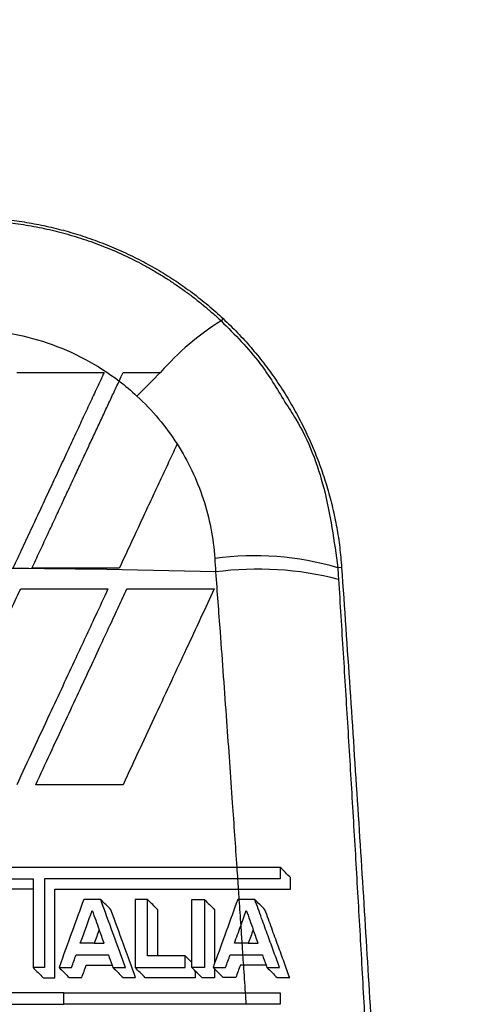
# Model space of a CAD drawing. Header units: millimetres. Extents: x 0 to 5588, y 0 to 4318.
# Tile 15 of 37: x 2500 to 2516, y 2403 to 2438. Entities that reach past the tile are written whole.
import ezdxf

# ---------------------------------------------------------------- set-up
doc = ezdxf.new("R2010")
doc.units = ezdxf.units.MM
doc.header["$LTSCALE"] = 20
doc.layers.add('DIMENSIONS', color=140, linetype='Continuous', lineweight=25)
doc.styles.add('SLDTEXTSTYLE0', font='TXT', dxfattribs={"width": 0.7})
doc.dimstyles.new('SLDDIMSTYLE1', dxfattribs={"dimtxt": 43.160156, "dimasz": 66.04, "dimexe": 0, "dimexo": 0.0625, "dimgap": 10.790039, "dimtad": 0, "dimtih": 1, "dimtoh": 1, "dimdec": 1, "dimrnd": 1e-09, "dimzin": 12, "dimdsep": 46, "dimtxsty": 'SLDTEXTSTYLE0', "dimsah": 1, "dimcen": 0.09, "dimadec": 0, "dimazin": 3, "dimtfac": 1, "dimtdec": 1, "dimtmove": 0, "dimatfit": 0, "dimfxl": 0, "dimfrac": 2, "dimtolj": 1, "dimtzin": 12, "dimarcsym": 0})
doc.dimstyles.new('SLDDIMSTYLE3', dxfattribs={"dimtxt": 43.160156, "dimasz": 66.04, "dimexe": 0, "dimexo": 0.0625, "dimgap": 10.790039, "dimtad": 0, "dimtih": 1, "dimtoh": 1, "dimdec": 1, "dimrnd": 1e-09, "dimzin": 4, "dimdsep": 46, "dimtxsty": 'SLDTEXTSTYLE0', "dimsah": 1, "dimcen": 0.09, "dimadec": 0, "dimazin": 1, "dimtfac": 1, "dimtdec": 1, "dimtmove": 0, "dimatfit": 0, "dimfxl": 0, "dimfrac": 2, "dimtolj": 1, "dimtzin": 12, "dimarcsym": 0})

# ---------------------------------------------------------------- blocks, each defined once
blk = doc.blocks.new('_D_2')
at = {"layer": 'DIMENSIONS'}
for p, q in [((2757.551, 2431.141), (2757.552, 2558.141)), ((2523.583, 2431.142), (2821.051, 2431.141)), ((2675.471, 2319.951), (2660.978, 2319.951)), ((2660.978, 2319.951), (2660.978, 2251.356)), ((2839.631, 2319.951), (2854.124, 2319.951)), ((2854.124, 2319.951), (2854.124, 2251.356)), ((2660.978, 2251.356), (2675.471, 2251.356)), ((2854.124, 2251.356), (2839.631, 2251.356)), ((2523.582, 2171.34), (2821.05, 2171.34)), ((2757.55, 2171.34), (2757.55, 2044.34))]:
    blk.add_line(p, q, dxfattribs=at)
for points in [[(2757.551, 2431.141), (2767.711, 2497.181), (2747.391, 2497.181)], [(2757.55, 2171.34), (2747.39, 2105.3), (2767.71, 2105.3)]]:
    blk.add_solid(points, dxfattribs=at)
at = {"layer": 'DIMENSIONS', "char_height": 42.3333, "attachment_point": 1, "style": 'SLDTEXTSTYLE0'}
for s, insert in [('259.8', (2675.471, 2384.184)), ('10.23', (2675.471, 2305.926))]:
    blk.add_mtext(s, dxfattribs=dict(at, insert=insert))
blk = doc.blocks.new('_D_4')
at = {"layer": 'DIMENSIONS'}
for p, q in [((2498.182, 2336.681), (2498.182, 2736.784)), ((2498.182, 2673.284), (2371.182, 2673.284)), ((2520.182, 2673.284), (2634.94, 2673.284)), ((2693.424, 2673.284), (2678.93, 2673.284)), ((2678.93, 2673.284), (2678.93, 2604.688)), ((2821.678, 2673.284), (2836.171, 2673.284)), ((2836.171, 2673.284), (2836.171, 2604.688)), ((2678.93, 2604.688), (2693.424, 2604.688)), ((2836.171, 2604.688), (2821.678, 2604.688))]:
    blk.add_line(p, q, dxfattribs=at)
for points in [[(2498.182, 2673.284), (2432.142, 2683.444), (2432.142, 2663.124)], [(2520.182, 2673.284), (2586.222, 2663.124), (2586.222, 2683.444)]]:
    blk.add_solid(points, dxfattribs=at)
at = {"layer": 'DIMENSIONS', "char_height": 42.3333, "attachment_point": 1, "style": 'SLDTEXTSTYLE0'}
for s, insert in [('22.0', (2693.424, 2737.517)), ('0.87', (2693.424, 2659.259))]:
    blk.add_mtext(s, dxfattribs=dict(at, insert=insert))

msp = doc.modelspace()

# ---------------------------------------------------------------- linework, layer by layer
for p, q in [((2507.359, 2427.626), (2507.284, 2427.546)), ((2511.598, 2418.725), (2511.461, 2418.715)), ((2506.239, 2404.417), (2506.239, 2404.596)), ((2506.363, 2404.293), (2506.363, 2404.052))]:
    msp.add_line(p, q)
for centre, radius, start, end in [((2512.461, 2419.273), 9.759, 122.0346, 138.774), ((2550.691, 2379.34), 65.01, 134.5052, 135.56033), ((2508.486, 2408.685), 10.462, 73.48, 97.8603), ((2498.182, 2107.021), 311.671, 88.36275, 91.63751), ((2508.607, 2407.078), 11.587, 75.6069, 97.5397)]:
    msp.add_arc(centre, radius, start, end)
for points, knots in [([(2498.183, 2431.241), (2498.303, 2431.24), (2498.543, 2431.238), (2498.902, 2431.224), (2499.26, 2431.2), (2499.617, 2431.166), (2499.972, 2431.123), (2500.326, 2431.07), (2500.679, 2431.007), (2501.03, 2430.935), (2501.38, 2430.853), (2501.728, 2430.762), (2502.076, 2430.661), (2502.422, 2430.55), (2502.766, 2430.429), (2503.223, 2430.256), (2503.783, 2430.019), (2504.436, 2429.701), (2505.067, 2429.351), (2505.675, 2428.969), (2506.26, 2428.554), (2506.825, 2428.109), (2507.181, 2427.788), (2507.359, 2427.626)], [0, 0, 0, 0, 0.03571, 0.071314, 0.106837, 0.142305, 0.177744, 0.21318, 0.248641, 0.28415, 0.319736, 0.355423, 0.391237, 0.427204, 0.463348, 0.499695, 0.572263, 0.644122, 0.715475, 0.78653, 0.857495, 0.928582, 1, 1, 1, 1]), ([(2498.183, 2431.142), (2498.304, 2431.141), (2498.548, 2431.139), (2498.915, 2431.123), (2499.284, 2431.098), (2499.654, 2431.062), (2500.026, 2431.016), (2500.399, 2430.958), (2500.772, 2430.89), (2501.145, 2430.811), (2501.517, 2430.72), (2501.889, 2430.618), (2502.259, 2430.505), (2502.626, 2430.381), (2502.991, 2430.246), (2503.354, 2430.1), (2503.712, 2429.943), (2504.067, 2429.774), (2504.416, 2429.596), (2504.761, 2429.406), (2505.101, 2429.207), (2505.434, 2428.998), (2505.761, 2428.778), (2506.081, 2428.55), (2506.394, 2428.312), (2506.699, 2428.065), (2506.997, 2427.811), (2507.189, 2427.635), (2507.284, 2427.546)], [0, 0, 0, 0, 0.036331, 0.072943, 0.109827, 0.146971, 0.184361, 0.221985, 0.25983, 0.297882, 0.336126, 0.374548, 0.413131, 0.451861, 0.490721, 0.529695, 0.568766, 0.607917, 0.64713, 0.686389, 0.725676, 0.764974, 0.804264, 0.84353, 0.882754, 0.921918, 0.961006, 1, 1, 1, 1]), ([(2507.284, 2427.546), (2507.774, 2427.058), (2508.652, 2426.181), (2509.286, 2425.116), (2509.566, 2424.644)], [0, 0, 0, 0, 0.556997, 1, 1, 1, 1]), ([(2507.359, 2427.626), (2507.446, 2427.544), (2507.621, 2427.378), (2507.873, 2427.122), (2508.119, 2426.86), (2508.357, 2426.592), (2508.587, 2426.318), (2508.81, 2426.038), (2509.025, 2425.752), (2509.232, 2425.459), (2509.432, 2425.161), (2509.624, 2424.856), (2509.809, 2424.546), (2509.986, 2424.229), (2510.156, 2423.907), (2510.371, 2423.469), (2510.618, 2422.914), (2510.878, 2422.237), (2511.1, 2421.551), (2511.283, 2420.857), (2511.428, 2420.154), (2511.538, 2419.443), (2511.578, 2418.965), (2511.598, 2418.725)], [0, 0, 0, 0, 0.035761, 0.071407, 0.106965, 0.14246, 0.177919, 0.213367, 0.248831, 0.284337, 0.319911, 0.355578, 0.391365, 0.427297, 0.463398, 0.499694, 0.572143, 0.643922, 0.715236, 0.786292, 0.857298, 0.928465, 1, 1, 1, 1]), ([(2498.184, 2427.229), (2498.671, 2427.229), (2499.162, 2427.189), (2500.128, 2427.031), (2500.603, 2426.913), (2501.991, 2426.447), (2502.863, 2425.984), (2503.636, 2425.394)], [0, 0, 0, 0, 0.25, 0.25, 0.5, 0.5, 1, 1, 1, 1]), ([(2503.102, 2425.705), (2503.017, 2425.524), (2502.847, 2425.159), (2502.585, 2424.598), (2502.315, 2424.019), (2502.036, 2423.421), (2501.748, 2422.803), (2501.451, 2422.166), (2501.145, 2421.51), (2500.83, 2420.834), (2500.506, 2420.14), (2500.174, 2419.426), (2499.948, 2418.943), (2499.835, 2418.699)], [0, 0, 0, 0, 0.079059, 0.160485, 0.244281, 0.330447, 0.418985, 0.509896, 0.603178, 0.698832, 0.796855, 0.897245, 1, 1, 1, 1]), ([(2503.781, 2425.705), (2503.893, 2425.705), (2504.118, 2425.705), (2504.454, 2425.705), (2504.789, 2425.705), (2505.01, 2425.705), (2505.121, 2425.705)], [0, 0, 0, 0, 0.246974, 0.49583, 0.746775, 1, 1, 1, 1]), ([(2500.514, 2418.699), (2500.606, 2418.895), (2500.787, 2419.285), (2501.057, 2419.863), (2501.32, 2420.428), (2501.578, 2420.981), (2501.829, 2421.521), (2502.075, 2422.048), (2502.316, 2422.563), (2502.55, 2423.066), (2502.778, 2423.555), (2503.001, 2424.032), (2503.218, 2424.497), (2503.429, 2424.95), (2503.567, 2425.246), (2503.635, 2425.393)], [0, 0, 0, 0, 0.0866207, 0.171627, 0.2550176, 0.3367916, 0.4169484, 0.4954876, 0.5724092, 0.6477134, 0.7214008, 0.7934721, 0.8639283, 0.9327705, 1, 1, 1, 1]), ([(2509.566, 2424.644), (2509.703, 2424.44), (2510.333, 2423.498), (2511.082, 2421.502), (2511.332, 2419.669), (2511.461, 2418.715)], [0, 0, 0, 0, 0.117085, 0.540535, 1, 1, 1, 1]), ([(2505.711, 2423.142), (2505.621, 2422.95), (2505.44, 2422.561), (2505.162, 2421.965), (2504.875, 2421.35), (2504.579, 2420.716), (2504.274, 2420.061), (2503.96, 2419.387), (2503.747, 2418.93), (2503.639, 2418.699)], [0, 0, 0, 0, 0.131383, 0.266581, 0.4056, 0.548447, 0.695126, 0.845642, 1, 1, 1, 1]), ([(2505.711, 2423.143), (2506.104, 2422.529), (2506.418, 2421.867), (2506.871, 2420.488), (2507.009, 2419.774), (2507.056, 2419.049)], [0, 0, 0, 0, 0.5, 0.5, 1, 1, 1, 1]), ([(2511.461, 2418.715), (2511.466, 2418.647), (2511.474, 2418.509), (2511.483, 2418.371), (2511.487, 2418.302)], [0, 0, 0, 0, 0.498536, 1, 1, 1, 1]), ([(2511.598, 2418.725), (2511.698, 2417.281), (2511.894, 2414.414), (2512.175, 2410.143), (2512.442, 2405.934), (2512.61, 2403.148), (2512.693, 2401.766)], [0, 0, 0, 0, 0.255499, 0.507331, 0.755497, 1, 1, 1, 1]), ([(2507.087, 2418.565), (2507.141, 2417.85), (2507.275, 2416.071), (2507.473, 2413.319), (2507.673, 2410.512), (2507.793, 2408.769), (2507.846, 2408.001)], [0, 0, 0, 0, 0.203152, 0.505449, 0.781879, 1, 1, 1, 1]), ([(2511.487, 2418.302), (2511.543, 2417.421), (2511.654, 2415.655), (2511.818, 2412.994), (2511.98, 2410.312), (2512.14, 2407.61), (2512.296, 2404.888), (2512.45, 2402.145), (2512.55, 2400.309), (2512.6, 2399.388)], [0, 0, 0, 0, 0.139756, 0.280544, 0.422365, 0.56522, 0.709111, 0.854037, 1, 1, 1, 1]), ([(2496.845, 2410.954), (2497.023, 2411.335), (2497.398, 2412.14), (2497.992, 2413.412), (2498.645, 2414.814), (2499.359, 2416.345), (2499.855, 2417.407), (2500.112, 2417.96)], [0, 0, 0, 0, 0.162719, 0.34408, 0.544082, 0.762723, 1, 1, 1, 1]), ([(2503.237, 2417.96), (2503.085, 2417.633), (2502.7, 2416.808), (2502.004, 2415.314), (2501.068, 2413.307), (2500.363, 2411.795), (2499.97, 2410.954)], [0, 0, 0, 0, 0.140632, 0.354169, 0.640622, 1, 1, 1, 1]), ([(2500.65, 2410.954), (2500.826, 2411.332), (2501.167, 2412.064), (2501.661, 2413.123), (2502.121, 2414.109), (2502.546, 2415.021), (2502.937, 2415.859), (2503.294, 2416.625), (2503.617, 2417.317), (2503.82, 2417.754), (2503.917, 2417.96)], [0, 0, 0, 0, 0.161351, 0.312315, 0.452892, 0.583083, 0.702888, 0.812309, 0.911346, 1, 1, 1, 1]), ([(2507.042, 2417.96), (2506.878, 2417.61), (2506.545, 2416.895), (2506.033, 2415.797), (2505.499, 2414.653), (2504.944, 2413.462), (2504.367, 2412.224), (2503.974, 2411.383), (2503.775, 2410.954)], [0, 0, 0, 0, 0.150563, 0.307566, 0.471011, 0.640898, 0.817227, 1, 1, 1, 1]), ([(2507.846, 2408.001), (2507.642, 2408.001), (2507.235, 2408.001), (2506.622, 2408.001), (2506.007, 2408.001), (2505.389, 2408.001), (2504.769, 2408.001), (2504.147, 2408.001), (2503.524, 2408.001), (2502.899, 2408.001), (2502.273, 2408.001), (2501.645, 2408.001), (2501.017, 2408.001), (2500.388, 2408.001), (2499.758, 2408.001), (2499.128, 2408.001), (2498.497, 2408.001), (2497.867, 2408.001), (2497.236, 2408.001), (2496.606, 2408.001), (2495.976, 2408.001), (2495.347, 2408.001), (2494.719, 2408.001), (2494.091, 2408.001), (2493.465, 2408.001), (2492.84, 2408.001), (2492.217, 2408.001), (2491.595, 2408.001), (2490.975, 2408.001), (2490.357, 2408.001), (2489.742, 2408.001), (2489.129, 2408.001), (2488.722, 2408.001), (2488.519, 2408.001)], [0, 0, 0, 0, 0.032266, 0.06453, 0.096793, 0.129054, 0.161314, 0.193573, 0.225831, 0.258089, 0.290345, 0.322601, 0.354856, 0.387111, 0.419365, 0.451619, 0.483873, 0.516127, 0.548381, 0.580635, 0.612889, 0.645144, 0.677399, 0.709655, 0.741911, 0.774169, 0.806427, 0.838686, 0.870946, 0.903208, 0.93547, 0.967734, 1, 1, 1, 1]), ([(2509.402, 2408.001), (2509.333, 2408.001), (2509.196, 2408.001), (2508.983, 2408.001), (2508.765, 2408.001), (2508.542, 2408.001), (2508.314, 2408.001), (2508.082, 2408.001), (2507.925, 2408.001), (2507.847, 2408.001)], [0, 0, 0, 0, 0.140969, 0.282828, 0.425424, 0.568599, 0.712194, 0.856048, 1, 1, 1, 1]), ([(2488.49, 2407.587), (2488.687, 2407.587), (2489.081, 2407.587), (2489.676, 2407.587), (2490.271, 2407.587), (2490.869, 2407.587), (2491.469, 2407.587), (2492.07, 2407.587), (2492.672, 2407.588), (2493.276, 2407.588), (2493.88, 2407.588), (2494.486, 2407.588), (2495.092, 2407.588), (2495.699, 2407.588), (2496.306, 2407.588), (2496.913, 2407.587), (2497.521, 2407.587), (2498.128, 2407.587), (2498.735, 2407.587), (2499.342, 2407.587), (2499.948, 2407.587), (2500.352, 2407.587), (2500.554, 2407.587)], [0, 0, 0, 0, 0.050211, 0.100399, 0.150564, 0.200706, 0.250825, 0.300922, 0.350997, 0.401049, 0.45108, 0.501088, 0.551075, 0.60104, 0.650983, 0.700906, 0.750807, 0.800687, 0.850546, 0.900384, 0.950202, 1, 1, 1, 1]), ([(2507.874, 2407.587), (2507.685, 2407.587), (2507.306, 2407.587), (2506.736, 2407.587), (2506.165, 2407.587), (2505.592, 2407.587), (2505.017, 2407.587), (2504.441, 2407.587), (2503.864, 2407.587), (2503.286, 2407.587), (2502.708, 2407.587), (2502.128, 2407.587), (2501.548, 2407.587), (2501.161, 2407.587), (2500.967, 2407.587)], [0, 0, 0, 0, 0.083661, 0.167263, 0.250803, 0.334284, 0.417705, 0.501067, 0.584369, 0.667613, 0.750797, 0.833923, 0.916991, 1, 1, 1, 1]), ([(2509.402, 2407.587), (2509.334, 2407.587), (2509.199, 2407.587), (2508.99, 2407.587), (2508.776, 2407.587), (2508.557, 2407.587), (2508.333, 2407.587), (2508.106, 2407.587), (2507.952, 2407.587), (2507.875, 2407.587)], [0, 0, 0, 0, 0.140987, 0.282849, 0.425437, 0.568601, 0.712187, 0.856038, 1, 1, 1, 1]), ([(2500.554, 2407.222), (2500.352, 2407.222), (2499.947, 2407.222), (2499.34, 2407.222), (2498.732, 2407.222), (2498.123, 2407.222), (2497.514, 2407.222), (2496.906, 2407.222), (2496.297, 2407.222), (2495.689, 2407.222), (2495.081, 2407.222), (2494.473, 2407.222), (2493.866, 2407.222), (2493.26, 2407.222), (2492.656, 2407.222), (2492.052, 2407.222), (2491.45, 2407.222), (2490.849, 2407.222), (2490.25, 2407.222), (2489.653, 2407.222), (2489.058, 2407.222), (2488.663, 2407.222), (2488.465, 2407.222)], [0, 0, 0, 0, 0.049796, 0.099613, 0.149451, 0.19931, 0.249189, 0.29909, 0.349011, 0.398955, 0.44892, 0.498906, 0.548915, 0.598945, 0.648998, 0.699073, 0.74917, 0.79929, 0.849433, 0.899599, 0.949788, 1, 1, 1, 1]), ([(2501.333, 2407.222), (2501.534, 2407.222), (2501.935, 2407.222), (2502.537, 2407.222), (2503.137, 2407.222), (2503.737, 2407.222), (2504.336, 2407.222), (2504.934, 2407.222), (2505.53, 2407.222), (2506.125, 2407.222), (2506.718, 2407.222), (2507.31, 2407.222), (2507.702, 2407.222), (2507.899, 2407.222)], [0, 0, 0, 0, 0.090565, 0.181198, 0.271899, 0.362669, 0.453508, 0.544415, 0.635392, 0.726439, 0.817556, 0.908743, 1, 1, 1, 1]), ([(2507.9, 2407.222), (2507.974, 2407.222), (2508.123, 2407.222), (2508.344, 2407.222), (2508.561, 2407.222), (2508.774, 2407.222), (2508.983, 2407.222), (2509.188, 2407.222), (2509.387, 2407.222), (2509.58, 2407.222), (2509.705, 2407.222), (2509.767, 2407.222)], [0, 0, 0, 0, 0.111734, 0.223564, 0.33538, 0.447075, 0.558542, 0.669672, 0.780361, 0.890504, 1, 1, 1, 1]), ([(2509.374, 2404.422), (2509.309, 2404.602), (2509.172, 2404.976), (2508.96, 2405.561), (2508.731, 2406.191), (2508.572, 2406.626), (2508.49, 2406.85)], [0, 0, 0, 0, 0.2225047, 0.4633691, 0.7225507, 1, 1, 1, 1]), ([(2509.74, 2404.056), (2509.673, 2404.24), (2509.535, 2404.619), (2509.321, 2405.207), (2509.093, 2405.833), (2508.936, 2406.263), (2508.856, 2406.485)], [0, 0, 0, 0, 0.226795, 0.46908, 0.726827, 1, 1, 1, 1]), ([(2501.656, 2403.516), (2501.455, 2403.516), (2501.053, 2403.516), (2500.45, 2403.516), (2499.845, 2403.516), (2499.241, 2403.516), (2498.636, 2403.516), (2498.031, 2403.516), (2497.426, 2403.516), (2496.821, 2403.516), (2496.216, 2403.516), (2495.612, 2403.516), (2495.009, 2403.516), (2494.608, 2403.516), (2494.407, 2403.516)], [0, 0, 0, 0, 0.083327, 0.166655, 0.249983, 0.333312, 0.416642, 0.499973, 0.583306, 0.66664, 0.749977, 0.833315, 0.916656, 1, 1, 1, 1]), ([(2501.656, 2403.516), (2501.854, 2403.516), (2502.251, 2403.516), (2502.846, 2403.516), (2503.44, 2403.516), (2504.033, 2403.516), (2504.625, 2403.516), (2505.216, 2403.516), (2505.805, 2403.516), (2506.393, 2403.516), (2506.98, 2403.516), (2507.564, 2403.516), (2507.952, 2403.516), (2508.146, 2403.516)], [0, 0, 0, 0, 0.09055, 0.181172, 0.271864, 0.362628, 0.453464, 0.544372, 0.635352, 0.726405, 0.81753, 0.908728, 1, 1, 1, 1]), ([(2508.147, 2403.516), (2508.22, 2403.516), (2508.366, 2403.516), (2508.582, 2403.516), (2508.793, 2403.516), (2509.001, 2403.516), (2509.204, 2403.516), (2509.336, 2403.516), (2509.402, 2403.516)], [0, 0, 0, 0, 0.1679804, 0.3356595, 0.5028678, 0.6694373, 0.8352022, 1, 1, 1, 1]), ([(2494.407, 2403.102), (2494.608, 2403.102), (2495.009, 2403.102), (2495.612, 2403.102), (2496.216, 2403.102), (2496.821, 2403.102), (2497.426, 2403.102), (2498.031, 2403.102), (2498.636, 2403.102), (2499.241, 2403.102), (2499.845, 2403.102), (2500.45, 2403.102), (2501.053, 2403.102), (2501.455, 2403.102), (2501.656, 2403.102)], [0, 0, 0, 0, 0.083344, 0.166685, 0.250023, 0.33336, 0.416694, 0.500027, 0.583358, 0.666688, 0.750017, 0.833345, 0.916673, 1, 1, 1, 1]), ([(2508.173, 2403.102), (2507.978, 2403.102), (2507.589, 2403.102), (2507.002, 2403.102), (2506.413, 2403.102), (2505.823, 2403.102), (2505.231, 2403.102), (2504.638, 2403.102), (2504.043, 2403.102), (2503.448, 2403.102), (2502.851, 2403.102), (2502.254, 2403.102), (2501.855, 2403.102), (2501.656, 2403.102)], [0, 0, 0, 0, 0.091274, 0.182474, 0.273601, 0.364655, 0.455636, 0.546543, 0.637379, 0.728142, 0.818833, 0.909452, 1, 1, 1, 1]), ([(2509.402, 2403.102), (2509.337, 2403.102), (2509.208, 2403.102), (2509.009, 2403.102), (2508.806, 2403.102), (2508.599, 2403.102), (2508.388, 2403.102), (2508.246, 2403.102), (2508.174, 2403.102)], [0, 0, 0, 0, 0.164824, 0.330595, 0.497158, 0.664355, 0.832023, 1, 1, 1, 1])]:
    msp.add_open_spline(points, degree=3, knots=knots)
for points in [[(2499.977, 2425.705), (2501.028, 2425.705), (2502.07, 2425.705), (2503.102, 2425.705)], [(2503.636, 2425.394), (2503.685, 2425.499), (2503.733, 2425.602), (2503.781, 2425.705)], [(2503.636, 2425.394), (2503.858, 2425.226), (2504.07, 2425.047), (2504.275, 2424.858)], [(2504.275, 2424.858), (2504.825, 2424.35), (2505.309, 2423.771), (2505.711, 2423.143)], [(2507.056, 2419.049), (2507.066, 2418.888), (2507.076, 2418.727), (2507.087, 2418.565)], [(2503.639, 2418.699), (2502.609, 2418.699), (2501.566, 2418.699), (2500.514, 2418.699)], [(2500.112, 2417.96), (2501.157, 2417.96), (2502.199, 2417.96), (2503.237, 2417.96)], [(2503.917, 2417.96), (2504.964, 2417.96), (2506.007, 2417.96), (2507.042, 2417.96)], [(2503.775, 2410.954), (2502.737, 2410.954), (2501.694, 2410.954), (2500.65, 2410.954)], [(2507.846, 2408.001), (2507.855, 2407.863), (2507.864, 2407.725), (2507.874, 2407.587)], [(2509.767, 2407.635), (2509.647, 2407.756), (2509.525, 2407.878), (2509.402, 2408.001)], [(2509.402, 2408.001), (2509.402, 2407.863), (2509.402, 2407.725), (2509.402, 2407.587)], [(2500.554, 2407.587), (2500.554, 2407.466), (2500.554, 2407.344), (2500.554, 2407.222)], [(2500.967, 2407.587), (2500.967, 2406.531), (2500.967, 2405.474), (2500.967, 2404.417)], [(2507.874, 2407.587), (2507.882, 2407.466), (2507.89, 2407.344), (2507.899, 2407.222)], [(2509.767, 2407.222), (2509.767, 2407.36), (2509.767, 2407.498), (2509.767, 2407.635)], [(2500.554, 2407.222), (2500.554, 2406.287), (2500.554, 2405.352), (2500.554, 2404.417)], [(2501.333, 2404.052), (2501.333, 2405.109), (2501.333, 2406.165), (2501.333, 2407.222)], [(2507.899, 2407.222), (2507.907, 2407.098), (2507.915, 2406.974), (2507.924, 2406.85)], [(2502.368, 2406.85), (2502.098, 2406.107), (2501.803, 2405.297), (2501.485, 2404.422)], [(2502.977, 2406.85), (2502.775, 2406.85), (2502.572, 2406.85), (2502.368, 2406.85)], [(2503.343, 2406.485), (2503.222, 2406.606), (2503.1, 2406.728), (2502.977, 2406.85)], [(2503.861, 2404.422), (2503.573, 2405.215), (2503.278, 2406.024), (2502.977, 2406.85)], [(2504.654, 2406.85), (2504.505, 2406.85), (2504.356, 2406.85), (2504.206, 2406.85)], [(2504.206, 2406.85), (2504.206, 2406.039), (2504.206, 2405.229), (2504.206, 2404.417)], [(2505.02, 2406.485), (2504.899, 2406.606), (2504.777, 2406.728), (2504.654, 2406.85)], [(2504.654, 2404.837), (2504.654, 2405.508), (2504.654, 2406.179), (2504.654, 2406.85)], [(2506.239, 2406.85), (2506.389, 2406.85), (2506.538, 2406.85), (2506.687, 2406.85)], [(2506.239, 2404.596), (2506.239, 2405.347), (2506.239, 2406.099), (2506.239, 2406.85)], [(2506.687, 2406.85), (2506.81, 2406.728), (2506.931, 2406.606), (2507.053, 2406.485)], [(2506.687, 2406.85), (2506.687, 2406.73), (2506.687, 2406.609), (2506.687, 2406.488)], [(2507.881, 2406.85), (2507.611, 2406.107), (2507.335, 2405.348), (2507.053, 2404.573)], [(2507.924, 2406.85), (2507.91, 2406.85), (2507.896, 2406.85), (2507.881, 2406.85)], [(2507.924, 2406.85), (2507.945, 2406.538), (2507.966, 2406.225), (2507.987, 2405.913)], [(2508.49, 2406.85), (2508.305, 2406.85), (2508.117, 2406.85), (2507.925, 2406.85)], [(2508.856, 2406.485), (2508.735, 2406.606), (2508.613, 2406.728), (2508.49, 2406.85)], [(2502.247, 2405.285), (2502.393, 2405.687), (2502.535, 2406.078), (2502.673, 2406.456)], [(2502.673, 2406.456), (2502.757, 2406.227), (2502.84, 2405.998), (2502.922, 2405.771)], [(2504.227, 2404.056), (2503.938, 2404.85), (2503.643, 2405.659), (2503.343, 2406.485)], [(2505.02, 2404.837), (2505.02, 2405.386), (2505.02, 2405.936), (2505.02, 2406.485)], [(2506.687, 2406.488), (2506.687, 2405.798), (2506.687, 2405.108), (2506.687, 2404.417)], [(2507.053, 2406.485), (2507.053, 2405.848), (2507.053, 2405.21), (2507.053, 2404.573)], [(2507.988, 2405.913), (2508.054, 2406.094), (2508.12, 2406.276), (2508.186, 2406.456)], [(2508.186, 2406.456), (2508.269, 2406.228), (2508.352, 2406), (2508.435, 2405.771)], [(2507.76, 2405.285), (2507.836, 2405.494), (2507.912, 2405.703), (2507.987, 2405.91)], [(2507.987, 2405.91), (2508.001, 2405.702), (2508.015, 2405.493), (2508.029, 2405.285)], [(2502.922, 2405.771), (2502.863, 2405.609), (2502.804, 2405.447), (2502.745, 2405.285)], [(2503.099, 2405.285), (2503.041, 2405.446), (2502.982, 2405.609), (2502.922, 2405.771)], [(2508.435, 2405.771), (2508.376, 2405.61), (2508.317, 2405.447), (2508.258, 2405.285)], [(2508.612, 2405.285), (2508.553, 2405.447), (2508.494, 2405.609), (2508.435, 2405.771)], [(2502.745, 2405.285), (2502.579, 2405.285), (2502.413, 2405.285), (2502.247, 2405.285)], [(2502.745, 2405.285), (2502.863, 2405.285), (2502.981, 2405.285), (2503.099, 2405.285)], [(2508.029, 2405.285), (2507.939, 2405.285), (2507.849, 2405.285), (2507.76, 2405.285)], [(2508.029, 2405.285), (2508.038, 2405.147), (2508.047, 2405.009), (2508.056, 2404.871)], [(2508.258, 2405.285), (2508.183, 2405.285), (2508.107, 2405.285), (2508.03, 2405.285)], [(2508.258, 2405.285), (2508.377, 2405.285), (2508.496, 2405.285), (2508.612, 2405.285)], [(2501.933, 2404.422), (2501.987, 2404.572), (2502.042, 2404.722), (2502.096, 2404.871)], [(2502.096, 2404.871), (2502.481, 2404.871), (2502.866, 2404.871), (2503.25, 2404.871)], [(2503.25, 2404.871), (2503.294, 2404.749), (2503.339, 2404.627), (2503.383, 2404.506)], [(2507.446, 2404.422), (2507.5, 2404.572), (2507.555, 2404.722), (2507.609, 2404.871)], [(2507.609, 2404.871), (2507.758, 2404.871), (2507.908, 2404.871), (2508.056, 2404.871)], [(2508.056, 2404.871), (2508.065, 2404.749), (2508.073, 2404.628), (2508.081, 2404.506)], [(2508.058, 2404.871), (2508.298, 2404.871), (2508.533, 2404.871), (2508.763, 2404.871)], [(2508.763, 2404.871), (2508.807, 2404.749), (2508.851, 2404.628), (2508.896, 2404.506)], [(2502.298, 2404.056), (2502.353, 2404.206), (2502.407, 2404.356), (2502.462, 2404.506)], [(2502.462, 2404.506), (2502.769, 2404.506), (2503.076, 2404.506), (2503.383, 2404.506)], [(2503.383, 2404.506), (2503.393, 2404.478), (2503.403, 2404.45), (2503.413, 2404.422)], [(2505.02, 2404.837), (2504.898, 2404.837), (2504.776, 2404.837), (2504.654, 2404.837)], [(2505.998, 2404.837), (2505.673, 2404.837), (2505.346, 2404.837), (2505.02, 2404.837)], [(2506.239, 2404.596), (2506.159, 2404.676), (2506.079, 2404.756), (2505.998, 2404.837)], [(2505.998, 2404.417), (2505.998, 2404.557), (2505.998, 2404.697), (2505.998, 2404.837)], [(2507.053, 2404.573), (2507.034, 2404.523), (2507.016, 2404.472), (2506.998, 2404.422)], [(2507.975, 2404.506), (2507.92, 2404.357), (2507.866, 2404.207), (2507.811, 2404.056)], [(2508.081, 2404.506), (2508.045, 2404.506), (2508.01, 2404.506), (2507.975, 2404.506)], [(2508.081, 2404.506), (2508.103, 2404.176), (2508.124, 2403.846), (2508.146, 2403.516)], [(2508.896, 2404.506), (2508.632, 2404.506), (2508.36, 2404.506), (2508.082, 2404.506)], [(2508.896, 2404.506), (2508.906, 2404.478), (2508.916, 2404.45), (2508.926, 2404.422)], [(2500.554, 2404.417), (2500.677, 2404.295), (2500.799, 2404.173), (2500.919, 2404.052)], [(2500.967, 2404.417), (2500.83, 2404.417), (2500.692, 2404.417), (2500.554, 2404.417)], [(2501.485, 2404.422), (2501.607, 2404.299), (2501.729, 2404.177), (2501.85, 2404.056)], [(2501.485, 2404.422), (2501.634, 2404.422), (2501.783, 2404.422), (2501.933, 2404.422)], [(2503.413, 2404.422), (2503.536, 2404.299), (2503.658, 2404.178), (2503.779, 2404.056)], [(2503.413, 2404.422), (2503.563, 2404.422), (2503.712, 2404.422), (2503.861, 2404.422)], [(2504.572, 2404.052), (2504.451, 2404.173), (2504.329, 2404.295), (2504.206, 2404.417)], [(2504.206, 2404.417), (2504.805, 2404.417), (2505.403, 2404.417), (2505.998, 2404.417)], [(2506.363, 2404.293), (2506.322, 2404.335), (2506.281, 2404.376), (2506.239, 2404.417)], [(2506.687, 2404.417), (2506.538, 2404.417), (2506.389, 2404.417), (2506.239, 2404.417)], [(2506.605, 2404.052), (2506.525, 2404.132), (2506.444, 2404.212), (2506.363, 2404.293)], [(2507.053, 2404.367), (2507.034, 2404.385), (2507.016, 2404.404), (2506.998, 2404.422)], [(2506.998, 2404.422), (2507.147, 2404.422), (2507.296, 2404.422), (2507.446, 2404.422)], [(2507.053, 2404.367), (2507.053, 2404.262), (2507.053, 2404.157), (2507.053, 2404.052)], [(2507.363, 2404.056), (2507.26, 2404.159), (2507.157, 2404.263), (2507.053, 2404.367)], [(2508.926, 2404.422), (2509.049, 2404.299), (2509.171, 2404.177), (2509.292, 2404.056)], [(2508.926, 2404.422), (2509.079, 2404.422), (2509.228, 2404.422), (2509.374, 2404.422)], [(2500.919, 2404.052), (2501.057, 2404.052), (2501.195, 2404.052), (2501.333, 2404.052)], [(2501.85, 2404.056), (2501.999, 2404.056), (2502.149, 2404.056), (2502.298, 2404.056)], [(2503.779, 2404.056), (2503.928, 2404.056), (2504.078, 2404.056), (2504.227, 2404.056)], [(2506.363, 2404.052), (2505.768, 2404.052), (2505.171, 2404.052), (2504.572, 2404.052)], [(2507.053, 2404.052), (2506.903, 2404.052), (2506.754, 2404.052), (2506.605, 2404.052)], [(2507.811, 2404.056), (2507.662, 2404.056), (2507.513, 2404.056), (2507.363, 2404.056)], [(2509.292, 2404.056), (2509.445, 2404.056), (2509.594, 2404.056), (2509.74, 2404.056)], [(2501.656, 2403.102), (2501.656, 2403.24), (2501.656, 2403.378), (2501.656, 2403.516)], [(2508.146, 2403.516), (2508.155, 2403.378), (2508.164, 2403.24), (2508.173, 2403.102)], [(2509.402, 2403.516), (2509.402, 2403.378), (2509.402, 2403.24), (2509.402, 2403.102)]]:
    msp.add_open_spline(points, degree=3)

# ---------------------------------------------------------------- dimensions: what is measured, and where the dimension line sits
at = {"layer": 'DIMENSIONS'}
dim = msp.add_linear_dim(base=(2520.182, 2673.284), p1=(2498.182, 2311.281), p2=(2520.182, 3391.238), dimstyle='SLDDIMSTYLE3', dxfattribs=at)
dim.commit()
dim.dimension.update_dxf_attribs({"geometry": '_D_4', "text_midpoint": (2757.551, 2673.284), "dimtype": 160})
dim = msp.add_linear_dim(base=(2757.551, 2431.141), p1=(2498.182, 2171.34), p2=(2498.183, 2431.142), angle=89.9998, dimstyle='SLDDIMSTYLE1', dxfattribs=at)
dim.commit()
dim.dimension.update_dxf_attribs({"geometry": '_D_2', "text_midpoint": (2757.551, 2319.951), "dimtype": 160})

doc.saveas('drawing.dxf')
